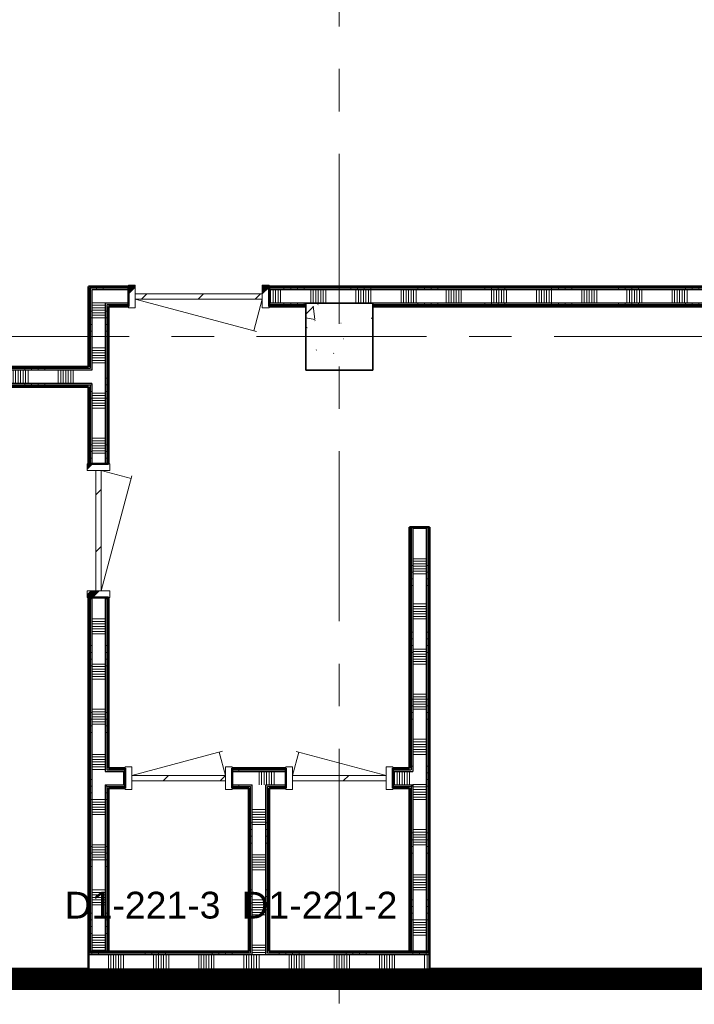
# Model space of a CAD drawing. Extents: x -2538 to 83400, y -8040 to 61900.
# Tile 99 of 105: x 67812 to 72853, y 41810 to 49168. Entities that reach past the tile are written whole.
import ezdxf

# ---------------------------------------------------------------- set-up
doc = ezdxf.new("R2010")
doc.units = 0
doc.header["$LTSCALE"] = 100
doc.linetypes.add('SCHEIDING_BRANDWEREND60', pattern=[3.2, 0.8, -1.6, 0.8])
doc.linetypes.add('stramien', pattern=[22.225, 12.7, -3.175, 3.175, -3.175])
for name, color, linetype, lineweight in [('00---0--FM-RUIMTENR', 7, 'Continuous', 18), ('BA20----_WANDEN', 14, 'Continuous', 50), ('BL$7A---_STRAMIEN', 7, 'Continuous', 18), ('BL20----_WANDEN', 7, 'Continuous', 25), ('BL28----_CONSTRUCTIES', 4, 'Continuous', 18), ('BL30----_KOZIJNEN', 14, 'Continuous', 25), ('BL40----_BRANDWERENDESCHEIDING_60MIN', 84, 'SCHEIDING_BRANDWEREND60', 158)]:
    doc.layers.add(name, color=color, linetype=linetype, lineweight=lineweight)
doc.styles.add('Arial', font='arial.ttf', dxfattribs={"height": 200})
pattern_1 = [(90, (72450, 41925), (-500, -6e-12), []), (90, (72500, 41925), (-500, -6e-12), []), (90, (72550, 41925), (-500, -6e-12), []), (90, (72600, 41925), (-500, -6e-12), [])]
pattern_2 = [(2e-13, (70725, 43590), (-1e-12, 500), []), (2e-13, (70725, 43540), (-1e-12, 500), []), (2e-13, (70725, 43490), (-1e-12, 500), []), (2e-13, (70725, 43440), (-1e-12, 500), [])]
pattern_3 = [(90, (69800, 43425), (-500, -2e-12), []), (90, (69850, 43425), (-500, -2e-12), []), (90, (69900, 43425), (-500, -2e-12), []), (90, (69950, 43425), (-500, -2e-12), [])]
pattern_4 = [(1e-13, (68325, 44490), (-9e-13, 500), []), (1e-13, (68325, 44440), (-9e-13, 500), []), (1e-13, (68325, 44390), (-9e-13, 500), []), (1e-13, (68325, 44340), (-9e-13, 500), [])]
pattern_5 = [(270, (72936.5, 47175), (500, 2e-12), []), (270, (72886.5, 47175), (500, 2e-12), []), (270, (72836.5, 47175), (500, 2e-12), []), (270, (72786.5, 47175), (500, 2e-12), [])]
pattern_6 = [(180, (69675, 43015), (-6e-14, -500), []), (180, (69675, 43065), (-6e-14, -500), []), (180, (69675, 43115), (-6e-14, -500), []), (180, (69675, 43165), (-6e-14, -500), [])]
pattern_7 = [(270, (67000, 42075), (500, 2e-12), []), (270, (66950, 42075), (500, 2e-12), []), (270, (66900, 42075), (500, 2e-12), []), (270, (66850, 42075), (500, 2e-12), [])]
pattern_8 = [(270, (69400, 42205), (500, 3e-14), []), (270, (69350, 42205), (500, 3e-14), []), (270, (69300, 42205), (500, 3e-14), []), (270, (69250, 42205), (500, 3e-14), [])]
pattern_9 = [(270, (67000, 46575), (500, 2e-12), []), (270, (66950, 46575), (500, 2e-12), []), (270, (66900, 46575), (500, 2e-12), []), (270, (66850, 46575), (500, 2e-12), [])]

# ---------------------------------------------------------------- blocks, each defined once
blk = doc.blocks.new('28_CL_beton - kolom - Betonkolom 500x500-V9-1')
at = {"layer": 'BL28----_CONSTRUCTIES'}
h = blk.add_hatch(dxfattribs=at)
h.set_pattern_fill('FP_11', color=256, style=0, pattern_type=2)
h.set_pattern_definition([(50, (-68946.6, -40872.7), (728.7365, -63.756), [76.2, -838.2]), (355, (-68946.6, -40872.7), (-140.9716, 764.2276), [60.96, -670.56]), (100.451, (-68885.9, -40878), (587.77, 700.467), [64.76, -712.36]), (46.184, (-68946.6, -40669.5), (1084.316, -168.171), [114.3, -1257.3]), (96.636, (-68856.2, -40683.5), (949.61, 989.71), [97.14, -1068.54]), (351.184, (-68946.6, -40669.5), (949.62, 989.701), [91.44, -1005.84]), (21, (-68845, -40720.3), (606.458, -409.0606), [76.2, -838.2]), (326, (-68845, -40720.3), (247.208, 736.753), [60.96, -670.56]), (71.451, (-68794.5, -40754.4), (853.668, 327.6855), [64.76, -712.36]), (37.5, (-68946.6, -40872.68), (12.3547, 338.2201), [3.353, -659.079, 3.353, -677.367, -673.1]), (37.5, (-68946.6, -40872.68), (12.3547, 338.2201), [-1343.152, 3.353, -669.747]), (7.5, (-68946.6, -40872.68), (267.2789, 400.7221), [3.353, -384.759, 3.353, -643.839, -256.54]), (7.5, (-68946.6, -40872.68), (267.2789, 400.7221), [-1035.304, 3.353, -253.187]), (327.5, (-69173.18, -40872.68), (542.3633, -22.9153), [3.353, -250.647, 3.353, -1840.687]), (327.5, (-69173.18, -40872.68), (542.3633, -22.9153), [-257.353, -789.127, 3.353, -1048.207]), (317.5, (-69274.78, -40872.7), (592.517, 101.707), [3.353, -326.847, 3.353, -522.935, -746.76]), (317.5, (-69274.78, -40872.7), (592.517, 101.707), [-856.488, 3.353, -743.407])])
h.paths.add_polyline_path([(250, -250), (250, 250), (-250, 250), (-250, -250)], flags=0)
at = {"layer": 'BL28----_CONSTRUCTIES', "lineweight": 35}
for p, q in [((250, 250), (-250, 250)), ((-250, 250), (-250, -250)), ((250, -250), (250, 250)), ((-250, -250), (250, -250))]:
    blk.add_line(p, q, dxfattribs=at)
blk = doc.blocks.new('32_DR_AMC_s_enkele deur_R_dt1 - 800x2160-2902885-1')
at = {"layer": 'BL30----_KOZIJNEN', "lineweight": 18}
h = blk.add_hatch(dxfattribs=at)
h.set_pattern_fill('FP_407', color=256, style=0, pattern_type=2)
h.set_pattern_definition([(45, (-67746.6, -37572.68), (-212.132, 212.132), [])])
h.paths.add_polyline_path([(350, -20), (350, 20), (-350, 20), (-350, -20), (339.4, -20)], flags=0)
for p, q in [((-350, 20), (327.3, 201.5)), ((350, 20), (303.1, 195)), ((-350, 85), (-400, 85)), ((-400, 85), (-400, -85)), ((-350, -85), (-350, 85)), ((400, 85), (350, 85)), ((350, 85), (350, -85)), ((400, -85), (400, 85)), ((350, 20), (-350, 20)), ((-350, 20), (-350, -20)), ((350, -20), (350, 20)), ((-350, -20), (350, -20)), ((-400, -85), (-350, -85)), ((350, -85), (400, -85))]:
    blk.add_line(p, q, dxfattribs=at)
blk = doc.blocks.new('32_DR_AMC_s_enkele deur_L_dt1 - 1050x2160-2894265-1')
at = {"layer": 'BL30----_KOZIJNEN', "lineweight": 18}
h = blk.add_hatch(dxfattribs=at)
h.set_pattern_fill('FP_409', color=256, style=0, pattern_type=2)
h.set_pattern_definition([(225, (67896.6, 41172.7), (500, -500), []), (225, (67726.6, 41172.7), (500, -500), []), (225, (67716.6, 41172.7), (500, -500), []), (225, (67706.6, 41172.7), (500, -500), []), (225, (67696.6, 41172.7), (500, -500), []), (225, (67686.6, 41172.7), (500, -500), []), (225, (67676.6, 41172.7), (500, -500), []), (225, (67666.6, 41172.7), (500, -500), [])])
h.paths.add_polyline_path([(-525, 85), (-525, -85), (-475, -85), (-475, 85)], flags=0)
h.paths.add_polyline_path([(525, 85), (475, 85), (475, -85), (525, -85)], flags=0)
h = blk.add_hatch(dxfattribs=at)
h.set_pattern_fill('FP_408', color=256, style=0, pattern_type=2)
h.set_pattern_definition([(225, (67896.6, 41172.68), (212.132, -212.132), [])])
h.paths.add_polyline_path([(-475, 20), (-475, -20), (475, -20), (475, 20)], flags=0)
for p, q in [((-475, 20), (-411.4, 257.5)), ((475, 20), (-430.7, 262.7)), ((-475, 85), (-525, 85)), ((-525, 85), (-525, -85)), ((-475, -85), (-475, 85)), ((525, 85), (475, 85)), ((475, 85), (475, -85)), ((525, -85), (525, 85)), ((475, 20), (-475, 20)), ((-475, 20), (-475, -20)), ((475, -20), (475, 20)), ((-475, -20), (475, -20)), ((-525, -85), (-475, -85)), ((475, -85), (525, -85))]:
    blk.add_line(p, q, dxfattribs=at)
blk = doc.blocks.new('32_DR_AMC_s_enkele deur_L_dt1 - 1000x2160-V79-1')
at = {"layer": 'BL30----_KOZIJNEN', "lineweight": 18}
h = blk.add_hatch(dxfattribs=at)
h.set_pattern_fill('FP_411', color=256, style=0, pattern_type=2)
h.set_pattern_definition([(135, (39422.7, -67146.6), (-500, -500), []), (135, (39422.7, -66976.6), (-500, -500), []), (135, (39422.7, -66966.6), (-500, -500), []), (135, (39422.7, -66956.6), (-500, -500), []), (135, (39422.7, -66946.6), (-500, -500), []), (135, (39422.7, -66936.6), (-500, -500), []), (135, (39422.7, -66926.6), (-500, -500), []), (135, (39422.7, -66916.6), (-500, -500), [])])
h.paths.add_polyline_path([(500, 85), (450, 85), (450, -85), (500, -85)], flags=0)
h.paths.add_polyline_path([(-450, -85), (-450, 85), (-500, 85), (-500, -85)], flags=0)
h = blk.add_hatch(dxfattribs=at)
h.set_pattern_fill('FP_410', color=256, style=0, pattern_type=2)
h.set_pattern_definition([(135, (39422.68, -67146.6), (-212.132, -212.132), [])])
h.paths.add_polyline_path([(450, 20), (-450, 20), (-450, -20), (450, -20)], flags=0)
for p, q in [((-450, 20), (-389.7, 245)), ((450, 20), (-409, 250.2)), ((-450, 85), (-500, 85)), ((-500, 85), (-500, -85)), ((-450, -85), (-450, 85)), ((500, 85), (450, 85)), ((450, 85), (450, -85)), ((500, -85), (500, 85)), ((450, 20), (-450, 20)), ((-450, 20), (-450, -20)), ((450, -20), (450, 20)), ((-450, -20), (450, -20)), ((-500, -85), (-450, -85)), ((450, -85), (500, -85))]:
    blk.add_line(p, q, dxfattribs=at)
blk = doc.blocks.new('32_DR_AMC_s_enkele deur_L_dt1 - 800x2160-2894274-1')
at = {"layer": 'BL30----_KOZIJNEN', "lineweight": 18}
h = blk.add_hatch(dxfattribs=at)
h.set_pattern_fill('FP_417', color=256, style=0, pattern_type=2)
h.set_pattern_definition([(45, (-68946.6, -37572.7), (-500, 500), []), (45, (-68776.6, -37572.7), (-500, 500), []), (45, (-68766.6, -37572.7), (-500, 500), []), (45, (-68756.6, -37572.7), (-500, 500), []), (45, (-68746.6, -37572.7), (-500, 500), []), (45, (-68736.6, -37572.7), (-500, 500), []), (45, (-68726.6, -37572.7), (-500, 500), []), (45, (-68716.6, -37572.7), (-500, 500), [])])
h.paths.add_polyline_path([(400, -85), (400, 85), (350, 85), (350, -85)], flags=0)
h.paths.add_polyline_path([(-400, -85), (-350, -85), (-350, 85), (-400, 85)], flags=0)
h = blk.add_hatch(dxfattribs=at)
h.set_pattern_fill('FP_416', color=256, style=0, pattern_type=2)
h.set_pattern_definition([(45, (-68946.6, -37572.68), (-212.132, 212.132), [])])
h.paths.add_polyline_path([(350, -20), (350, 20), (-350, 20), (-350, -20), (-8.6, -20)], flags=0)
for p, q in [((-350, 20), (-303.1, 195)), ((350, 20), (-322.4, 200.2)), ((-350, 85), (-400, 85)), ((-400, 85), (-400, -85)), ((-350, -85), (-350, 85)), ((400, 85), (350, 85)), ((350, 85), (350, -85)), ((400, -85), (400, 85)), ((350, 20), (-350, 20)), ((-350, 20), (-350, -20)), ((350, -20), (350, 20)), ((-350, -20), (350, -20)), ((-400, -85), (-350, -85)), ((350, -85), (400, -85))]:
    blk.add_line(p, q, dxfattribs=at)

msp = doc.modelspace()

# ---------------------------------------------------------------- hatches: boundary and pattern name
at = {"layer": 'BA20----_WANDEN', "lineweight": 18}
h = msp.add_hatch(dxfattribs=at)
h.set_pattern_fill('FP_217', color=256, angle=90, style=0, pattern_type=2)
h.set_pattern_definition(pattern_4)
h.paths.add_polyline_path([(68325, 42205), (68337.5, 42205), (68337.5, 44850), (68325, 44850), (68325, 44372.4)], flags=0)
h.paths.add_polyline_path([(68325, 45850), (68337.5, 45850), (68337.5, 46437.5), (68325, 46437.5), (68325, 46425)], flags=0)
h.paths.add_polyline_path([(68325, 46562.5), (68337.5, 46562.5), (68337.5, 47175), (68325, 47175), (68325, 46575)], flags=0)
h = msp.add_hatch(dxfattribs=at)
h.set_pattern_fill('FP_219', color=256, angle=-270, style=0, pattern_type=2)
h.set_pattern_definition(pattern_5)
h.paths.add_polyline_path([(77798, 47162.5), (77798, 47175), (69675, 47175), (69675, 47162.5), (77638.9, 47162.5)], flags=0)
h.paths.add_polyline_path([(68350, 47162.5), (68625, 47162.5), (68625, 47175), (68337.5, 47175), (68337.5, 47162.5)], flags=0)
h = msp.add_hatch(dxfattribs=at)
h.set_pattern_fill('FP_217', color=256, angle=90, style=0, pattern_type=2)
h.set_pattern_definition(pattern_4)
h.paths.add_polyline_path([(68337.5, 42205), (68350, 42205), (68350, 44850), (68337.5, 44850), (68337.5, 44372.4)], flags=0)
h.paths.add_polyline_path([(68337.5, 45850), (68350, 45850), (68350, 46450), (68337.5, 46450), (68337.5, 46437.5)], flags=0)
h.paths.add_polyline_path([(68337.5, 46550), (68350, 46550), (68350, 47162.5), (68337.5, 47162.5), (68337.5, 46562.5)], flags=0)
h = msp.add_hatch(dxfattribs=at)
h.set_pattern_fill('FP_219', color=256, angle=-270, style=0, pattern_type=2)
h.set_pattern_definition(pattern_5)
h.paths.add_polyline_path([(77638.9, 47150), (77798, 47150), (77798, 47162.5), (69675, 47162.5), (69675, 47150), (76936.4, 47150)], flags=0)
h.paths.add_polyline_path([(68450, 47150), (68625, 47150), (68625, 47162.5), (68350, 47162.5), (68350, 47150)], flags=0)
h = msp.add_hatch(dxfattribs=at)
h.set_pattern_fill('FP_218', color=256, angle=90, style=0, pattern_type=2)
h.set_pattern_definition([(1e-13, (68325, 44690), (-6e-13, 337.5), []), (1e-13, (68325, 44671.25), (-6e-13, 337.5), []), (1e-13, (68325, 44652.5), (-6e-13, 337.5), []), (1e-13, (68325, 44633.75), (-6e-13, 337.5), []), (1e-13, (68325, 44615), (-6e-13, 337.5), []), (1e-13, (68325, 44596.25), (-6e-13, 337.5), []), (1e-13, (68325, 44577.5), (-6e-13, 337.5), [])])
h.paths.add_polyline_path([(68450, 42205), (68450, 44850), (68350, 44850), (68350, 42205)], flags=0)
h.paths.add_polyline_path([(68450, 45850), (68450, 47150), (68350, 47150), (68350, 45850)], flags=0)
h = msp.add_hatch(dxfattribs=at)
h.set_pattern_fill('FP_220', color=256, angle=-270, style=0, pattern_type=2)
h.set_pattern_definition([(270, (73136.5, 47175), (337.5, 1e-12), []), (270, (73117.75, 47175), (337.5, 1e-12), []), (270, (73099, 47175), (337.5, 1e-12), []), (270, (73080.25, 47175), (337.5, 1e-12), []), (270, (73061.5, 47175), (337.5, 1e-12), []), (270, (73042.75, 47175), (337.5, 1e-12), []), (270, (73024, 47175), (337.5, 1e-12), [])])
h.paths.add_polyline_path([(77750, 47050), (77798, 47050), (77798, 47150), (69675, 47150), (69675, 47050), (77675, 47050)], flags=0)
h.paths.add_polyline_path([(68462.5, 47050), (68625, 47050), (68625, 47150), (68450, 47150), (68450, 47050)], flags=0)
h = msp.add_hatch(dxfattribs=at)
h.set_pattern_fill('FP_217', color=256, angle=90, style=0, pattern_type=2)
h.set_pattern_definition(pattern_4)
h.paths.add_polyline_path([(68450, 42205), (68462.5, 42205), (68462.5, 43450), (68450, 43450)], flags=0)
h.paths.add_polyline_path([(68450, 43550), (68462.5, 43550), (68462.5, 44850), (68450, 44850), (68450, 44372.4)], flags=0)
h.paths.add_polyline_path([(68462.5, 45850), (68462.5, 47050), (68450, 47050), (68450, 45850)], flags=0)
h = msp.add_hatch(dxfattribs=at)
h.set_pattern_fill('FP_219', color=256, angle=-270, style=0, pattern_type=2)
h.set_pattern_definition(pattern_5)
h.paths.add_polyline_path([(77675, 47037.5), (77750, 47037.5), (77750, 47050), (77675, 47050)], flags=0)
h.paths.add_polyline_path([(77637.5, 47037.5), (77650, 47037.5), (77650, 47050), (76550, 47050), (76550, 47037.5), (76936.4, 47037.5)], flags=0)
h.paths.add_polyline_path([(76450, 47037.5), (76450, 47050), (70450, 47050), (70450, 47037.5), (76437.5, 47037.5)], flags=0)
h.paths.add_polyline_path([(69675, 47037.5), (69950, 47037.5), (69950, 47050), (69675, 47050)], flags=0)
h.paths.add_polyline_path([(68462.5, 47037.5), (68625, 47037.5), (68625, 47050), (68462.5, 47050)], flags=0)
h = msp.add_hatch(dxfattribs=at)
h.set_pattern_fill('FP_217', color=256, angle=90, style=0, pattern_type=2)
h.set_pattern_definition(pattern_4)
h.paths.add_polyline_path([(68462.5, 42205), (68475, 42205), (68475, 43437.5), (68462.5, 43437.5)], flags=0)
h.paths.add_polyline_path([(68475, 43562.5), (68475, 44850), (68462.5, 44850), (68462.5, 43562.5)], flags=0)
h.paths.add_polyline_path([(68475, 45850), (68475, 47037.5), (68462.5, 47037.5), (68462.5, 45850)], flags=0)
h = msp.add_hatch(dxfattribs=at)
h.set_pattern_fill('FP_219', color=256, angle=-270, style=0, pattern_type=2)
h.set_pattern_definition(pattern_5)
h.paths.add_polyline_path([(77687.5, 47025), (77750, 47025), (77750, 47037.5), (77687.5, 47037.5)], flags=0)
h.paths.add_polyline_path([(76425, 47025), (76437.5, 47025), (76437.5, 47037.5), (70450, 47037.5), (70450, 47025), (74126.3, 47025)], flags=0)
h.paths.add_polyline_path([(77625, 47025), (77637.5, 47025), (77637.5, 47037.5), (76562.5, 47037.5), (76562.5, 47025), (76936.4, 47025)], flags=0)
h.paths.add_polyline_path([(69950, 47025), (69950, 47037.5), (69675, 47037.5), (69675, 47025)], flags=0)
h.paths.add_polyline_path([(68506, 47025), (68625, 47025), (68625, 47037.5), (68475, 47037.5), (68475, 47025)], flags=0)
h = msp.add_hatch(dxfattribs=at)
h.set_pattern_fill('FP_232', color=256, angle=-270, style=0, pattern_type=2)
h.set_pattern_definition([(270, (67200, 46575), (337.5, 1e-12), []), (270, (67181.25, 46575), (337.5, 1e-12), []), (270, (67162.5, 46575), (337.5, 1e-12), []), (270, (67143.75, 46575), (337.5, 1e-12), []), (270, (67125, 46575), (337.5, 1e-12), []), (270, (67106.25, 46575), (337.5, 1e-12), []), (270, (67087.5, 46575), (337.5, 1e-12), [])])
h.paths.add_polyline_path([(68337.5, 46450), (68350, 46450), (68350, 46550), (66050, 46550), (66050, 46450), (68325, 46450)], flags=0)
h = msp.add_hatch(dxfattribs=at)
h.set_pattern_fill('FP_231', color=256, angle=-270, style=0, pattern_type=2)
h.set_pattern_definition(pattern_9)
h.paths.add_polyline_path([(68325, 46550), (68337.5, 46550), (68337.5, 46562.5), (66062.5, 46562.5), (66062.5, 46550), (67101, 46550)], flags=0)
h = msp.add_hatch(dxfattribs=at)
h.set_pattern_fill('FP_231', color=256, angle=-270, style=0, pattern_type=2)
h.set_pattern_definition(pattern_9)
h.paths.add_polyline_path([(68325, 46562.5), (68325, 46575), (66075, 46575), (66075, 46562.5), (67101, 46562.5)], flags=0)
h = msp.add_hatch(dxfattribs=at)
h.set_pattern_fill('FP_231', color=256, angle=-270, style=0, pattern_type=2)
h.set_pattern_definition(pattern_9)
h.paths.add_polyline_path([(68337.5, 46437.5), (68337.5, 46450), (66062.5, 46450), (66062.5, 46437.5), (68325, 46437.5)], flags=0)
h = msp.add_hatch(dxfattribs=at)
h.set_pattern_fill('FP_231', color=256, angle=-270, style=0, pattern_type=2)
h.set_pattern_definition(pattern_9)
h.paths.add_polyline_path([(68325, 46425), (68325, 46437.5), (66075, 46437.5), (66075, 46425), (67101, 46425)], flags=0)
h = msp.add_hatch(dxfattribs=at)
h.set_pattern_fill('FP_213', color=256, angle=90, style=0, pattern_type=2)
h.set_pattern_definition(pattern_2)
h.paths.add_polyline_path([(70725, 42205), (70737.5, 42205), (70737.5, 43437.5), (70725, 43437.5), (70725, 43425)], flags=0)
h.paths.add_polyline_path([(70737.5, 43562.5), (70737.5, 45375), (70725, 45375), (70725, 43562.5)], flags=0)
h = msp.add_hatch(dxfattribs=at)
h.set_pattern_fill('FP_213', color=256, angle=90, style=0, pattern_type=2)
h.set_pattern_definition(pattern_2)
h.paths.add_polyline_path([(70737.5, 42205), (70750, 42205), (70750, 43450), (70737.5, 43450), (70737.5, 43437.5)], flags=0)
h.paths.add_polyline_path([(70737.5, 43550), (70750, 43550), (70750, 45375), (70737.5, 45375), (70737.5, 43562.5)], flags=0)
h = msp.add_hatch(dxfattribs=at)
h.set_pattern_fill('FP_214', color=256, angle=90, style=0, pattern_type=2)
h.set_pattern_definition([(2e-13, (70725, 43790), (-9e-13, 337.5), []), (2e-13, (70725, 43771.25), (-9e-13, 337.5), []), (2e-13, (70725, 43752.5), (-9e-13, 337.5), []), (2e-13, (70725, 43733.75), (-9e-13, 337.5), []), (2e-13, (70725, 43715), (-9e-13, 337.5), []), (2e-13, (70725, 43696.25), (-9e-13, 337.5), []), (2e-13, (70725, 43677.5), (-9e-13, 337.5), [])])
h.paths.add_polyline_path([(70850, 42205), (70850, 45375), (70750, 45375), (70750, 42205)], flags=0)
h = msp.add_hatch(dxfattribs=at)
h.set_pattern_fill('FP_213', color=256, angle=90, style=0, pattern_type=2)
h.set_pattern_definition(pattern_2)
h.paths.add_polyline_path([(70862.5, 42205), (70862.5, 45375), (70850, 45375), (70850, 42205)], flags=0)
h = msp.add_hatch(dxfattribs=at)
h.set_pattern_fill('FP_213', color=256, angle=90, style=0, pattern_type=2)
h.set_pattern_definition(pattern_2)
h.paths.add_polyline_path([(70875, 42205), (70875, 45375), (70862.5, 45375), (70862.5, 42205)], flags=0)
h = msp.add_hatch(dxfattribs=at)
h.set_pattern_fill('FP_215', color=256, angle=90, style=0, pattern_type=2)
h.set_pattern_definition(pattern_3)
h.paths.add_polyline_path([(70725, 43550), (70737.5, 43550), (70737.5, 43562.5), (70600, 43562.5), (70600, 43550)], flags=0)
h.paths.add_polyline_path([(69400, 43550), (69800, 43550), (69800, 43562.5), (69400, 43562.5)], flags=0)
h.paths.add_polyline_path([(68462.5, 43550), (68600, 43550), (68600, 43562.5), (68462.5, 43562.5)], flags=0)
h = msp.add_hatch(dxfattribs=at)
h.set_pattern_fill('FP_215', color=256, angle=90, style=0, pattern_type=2)
h.set_pattern_definition(pattern_3)
h.paths.add_polyline_path([(70725, 43562.5), (70725, 43575), (70600, 43575), (70600, 43562.5)], flags=0)
h.paths.add_polyline_path([(69400, 43562.5), (69800, 43562.5), (69800, 43575), (69400, 43575)], flags=0)
h.paths.add_polyline_path([(68475, 43562.5), (68600, 43562.5), (68600, 43575), (68475, 43575)], flags=0)
h = msp.add_hatch(dxfattribs=at)
h.set_pattern_fill('FP_216', color=256, angle=90, style=0, pattern_type=2)
h.set_pattern_definition([(90, (69600, 43425), (-337.5, -1e-12), []), (90, (69618.75, 43425), (-337.5, -1e-12), []), (90, (69637.5, 43425), (-337.5, -1e-12), []), (90, (69656.25, 43425), (-337.5, -1e-12), []), (90, (69675, 43425), (-337.5, -1e-12), []), (90, (69693.75, 43425), (-337.5, -1e-12), []), (90, (69712.5, 43425), (-337.5, -1e-12), [])])
h.paths.add_polyline_path([(70737.5, 43450), (70750, 43450), (70750, 43550), (70600, 43550), (70600, 43450), (70725, 43450)], flags=0)
h.paths.add_polyline_path([(69800, 43450), (69800, 43550), (69400, 43550), (69400, 43450), (69650, 43450)], flags=0)
h.paths.add_polyline_path([(68462.5, 43450), (68600, 43450), (68600, 43550), (68450, 43550), (68450, 43450)], flags=0)
h = msp.add_hatch(dxfattribs=at)
h.set_pattern_fill('FP_215', color=256, angle=90, style=0, pattern_type=2)
h.set_pattern_definition(pattern_3)
h.paths.add_polyline_path([(70600, 43437.5), (70737.5, 43437.5), (70737.5, 43450), (70600, 43450)], flags=0)
h.paths.add_polyline_path([(69400, 43437.5), (69550, 43437.5), (69550, 43450), (69400, 43450)], flags=0)
h.paths.add_polyline_path([(69800, 43437.5), (69800, 43450), (69650, 43450), (69650, 43437.5), (69662.5, 43437.5)], flags=0)
h.paths.add_polyline_path([(68462.5, 43437.5), (68600, 43437.5), (68600, 43450), (68462.5, 43450)], flags=0)
h = msp.add_hatch(dxfattribs=at)
h.set_pattern_fill('FP_215', color=256, angle=90, style=0, pattern_type=2)
h.set_pattern_definition(pattern_3)
h.paths.add_polyline_path([(69537.5, 43425), (69537.5, 43437.5), (69400, 43437.5), (69400, 43425), (69525, 43425)], flags=0)
h.paths.add_polyline_path([(70725, 43425), (70725, 43437.5), (70600, 43437.5), (70600, 43425)], flags=0)
h.paths.add_polyline_path([(69662.5, 43425), (69800, 43425), (69800, 43437.5), (69662.5, 43437.5)], flags=0)
h.paths.add_polyline_path([(68506, 43425), (68600, 43425), (68600, 43437.5), (68475, 43437.5), (68475, 43425)], flags=0)
h = msp.add_hatch(dxfattribs=at)
h.set_pattern_fill('FP_221', color=256, angle=90, style=0, pattern_type=2)
h.set_pattern_definition(pattern_6)
h.paths.add_polyline_path([(69537.5, 42205), (69537.5, 43425), (69525, 43425), (69525, 42205)], flags=0)
h = msp.add_hatch(dxfattribs=at)
h.set_pattern_fill('FP_221', color=256, angle=90, style=0, pattern_type=2)
h.set_pattern_definition(pattern_6)
h.paths.add_polyline_path([(69550, 42192.5), (69550, 43437.5), (69537.5, 43437.5), (69537.5, 42192.5)], flags=0)
h = msp.add_hatch(dxfattribs=at)
h.set_pattern_fill('FP_222', color=256, angle=90, style=0, pattern_type=2)
h.set_pattern_definition([(180, (69675, 42815), (-4e-14, -337.5), []), (180, (69675, 42833.75), (-4e-14, -337.5), []), (180, (69675, 42852.5), (-4e-14, -337.5), []), (180, (69675, 42871.25), (-4e-14, -337.5), []), (180, (69675, 42890), (-4e-14, -337.5), []), (180, (69675, 42908.75), (-4e-14, -337.5), []), (180, (69675, 42927.5), (-4e-14, -337.5), [])])
h.paths.add_polyline_path([(69650, 42180), (69650, 43450), (69550, 43450), (69550, 42180)], flags=0)
h = msp.add_hatch(dxfattribs=at)
h.set_pattern_fill('FP_221', color=256, angle=90, style=0, pattern_type=2)
h.set_pattern_definition(pattern_6)
h.paths.add_polyline_path([(69662.5, 42192.5), (69662.5, 43437.5), (69650, 43437.5), (69650, 42192.5)], flags=0)
h = msp.add_hatch(dxfattribs=at)
h.set_pattern_fill('FP_221', color=256, angle=90, style=0, pattern_type=2)
h.set_pattern_definition(pattern_6)
h.paths.add_polyline_path([(69675, 42205), (69675, 43425), (69662.5, 43425), (69662.5, 42205)], flags=0)
h = msp.add_hatch(dxfattribs=at)
h.set_pattern_fill('FP_227', color=256, angle=-270, style=0, pattern_type=2)
h.set_pattern_definition(pattern_8)
h.paths.add_polyline_path([(69662.5, 42192.5), (70875, 42192.5), (70875, 42205), (69662.5, 42205)], flags=0)
h.paths.add_polyline_path([(68506, 42192.5), (69537.5, 42192.5), (69537.5, 42205), (68325, 42205), (68325, 42192.5)], flags=0)
h = msp.add_hatch(dxfattribs=at)
h.set_pattern_fill('FP_227', color=256, angle=-270, style=0, pattern_type=2)
h.set_pattern_definition(pattern_8)
h.paths.add_polyline_path([(69650, 42180), (70875, 42180), (70875, 42192.5), (69650, 42192.5)], flags=0)
h.paths.add_polyline_path([(68506, 42180), (69550, 42180), (69550, 42192.5), (68325, 42192.5), (68325, 42180)], flags=0)
h = msp.add_hatch(dxfattribs=at)
h.set_pattern_fill('FP_228', color=256, angle=-270, style=0, pattern_type=2)
h.set_pattern_definition([(270, (69600, 42205), (337.5, 2e-14), []), (270, (69581.25, 42205), (337.5, 2e-14), []), (270, (69562.5, 42205), (337.5, 2e-14), []), (270, (69543.75, 42205), (337.5, 2e-14), []), (270, (69525, 42205), (337.5, 2e-14), []), (270, (69506.25, 42205), (337.5, 2e-14), []), (270, (69487.5, 42205), (337.5, 2e-14), [])])
h.paths.add_polyline_path([(70875, 41950), (70875, 42180), (68325, 42180), (68325, 41950), (68506, 41950)], flags=0)
h = msp.add_hatch(dxfattribs=at)
h.set_pattern_fill('FP_225', color=256, angle=-270, style=0, pattern_type=2)
h.set_pattern_definition(pattern_7)
h.paths.add_polyline_path([(68325, 42062.5), (68325, 42075), (67240, 42075), (67240, 42062.5)], flags=0)
h.paths.add_polyline_path([(66240, 42062.5), (66240, 42075), (66075, 42075), (66075, 42062.5)], flags=0)
h = msp.add_hatch(dxfattribs=at)
h.set_pattern_fill('FP_225', color=256, angle=-270, style=0, pattern_type=2)
h.set_pattern_definition(pattern_7)
h.paths.add_polyline_path([(68325, 42050), (68325, 42062.5), (67240, 42062.5), (67240, 42050)], flags=0)
h.paths.add_polyline_path([(66075, 42050), (66240, 42050), (66240, 42062.5), (66075, 42062.5)], flags=0)
h = msp.add_hatch(dxfattribs=at)
h.set_pattern_fill('FP_226', color=256, angle=-270, style=0, pattern_type=2)
h.set_pattern_definition([(270, (67200, 42075), (337.5, 1e-12), []), (270, (67181.25, 42075), (337.5, 1e-12), []), (270, (67162.5, 42075), (337.5, 1e-12), []), (270, (67143.75, 42075), (337.5, 1e-12), []), (270, (67125, 42075), (337.5, 1e-12), []), (270, (67106.25, 42075), (337.5, 1e-12), []), (270, (67087.5, 42075), (337.5, 1e-12), [])])
h.paths.add_polyline_path([(68325, 41950), (68325, 42050), (67240, 42050), (67240, 41950)], flags=0)
h.paths.add_polyline_path([(66075, 41950), (66240, 41950), (66240, 42050), (66075, 42050)], flags=0)
h = msp.add_hatch(dxfattribs=at)
h.set_pattern_fill('FP_209', color=256, angle=90, style=0, pattern_type=2)
h.set_pattern_definition(pattern_1)
h.paths.add_polyline_path([(73625, 42062.5), (73625, 42075), (70875, 42075), (70875, 42062.5), (73423.7, 42062.5)], flags=0)
h = msp.add_hatch(dxfattribs=at)
h.set_pattern_fill('FP_209', color=256, angle=90, style=0, pattern_type=2)
h.set_pattern_definition(pattern_1)
h.paths.add_polyline_path([(73625, 42050), (73637.5, 42050), (73637.5, 42062.5), (70875, 42062.5), (70875, 42050), (73423.7, 42050)], flags=0)
h = msp.add_hatch(dxfattribs=at)
h.set_pattern_fill('FP_210', color=256, angle=90, style=0, pattern_type=2)
h.set_pattern_definition([(90, (72250, 41925), (-337.5, -4e-12), []), (90, (72268.75, 41925), (-337.5, -4e-12), []), (90, (72287.5, 41925), (-337.5, -4e-12), []), (90, (72306.25, 41925), (-337.5, -4e-12), []), (90, (72325, 41925), (-337.5, -4e-12), []), (90, (72343.75, 41925), (-337.5, -4e-12), []), (90, (72362.5, 41925), (-337.5, -4e-12), [])])
h.paths.add_polyline_path([(73625, 41950), (73650, 41950), (73650, 42050), (70875, 42050), (70875, 41950), (73423.7, 41950)], flags=0)
h = msp.add_hatch(dxfattribs=at)
h.set_pattern_fill('FP_225', color=256, angle=-270, style=0, pattern_type=2)
h.set_pattern_definition(pattern_7)
h.paths.add_polyline_path([(68325, 41937.5), (68325, 41950), (67240, 41950), (67240, 41937.5)], flags=0)
h.paths.add_polyline_path([(66240, 41937.5), (66240, 41950), (66075, 41950), (66075, 41937.5)], flags=0)
h = msp.add_hatch(dxfattribs=at)
h.set_pattern_fill('FP_227', color=256, angle=-270, style=0, pattern_type=2)
h.set_pattern_definition(pattern_8)
h.paths.add_polyline_path([(68325, 41937.5), (70875, 41937.5), (70875, 41950), (68325, 41950)], flags=0)
h = msp.add_hatch(dxfattribs=at)
h.set_pattern_fill('FP_209', color=256, angle=90, style=0, pattern_type=2)
h.set_pattern_definition(pattern_1)
h.paths.add_polyline_path([(73675, 41937.5), (73675, 41950), (70875, 41950), (70875, 41937.5), (73625, 41937.5)], flags=0)
h = msp.add_hatch(dxfattribs=at)
h.set_pattern_fill('FP_225', color=256, angle=-270, style=0, pattern_type=2)
h.set_pattern_definition(pattern_7)
h.paths.add_polyline_path([(68325, 41925), (68325, 41937.5), (67240, 41937.5), (67240, 41925)], flags=0)
h.paths.add_polyline_path([(66075, 41925), (66240, 41925), (66240, 41937.5), (66075, 41937.5)], flags=0)
h = msp.add_hatch(dxfattribs=at)
h.set_pattern_fill('FP_227', color=256, angle=-270, style=0, pattern_type=2)
h.set_pattern_definition(pattern_8)
h.paths.add_polyline_path([(70875, 41925), (70875, 41937.5), (68325, 41937.5), (68325, 41925), (68506, 41925)], flags=0)
h = msp.add_hatch(dxfattribs=at)
h.set_pattern_fill('FP_209', color=256, angle=90, style=0, pattern_type=2)
h.set_pattern_definition(pattern_1)
h.paths.add_polyline_path([(73625, 41925), (73687.5, 41925), (73687.5, 41937.5), (70875, 41937.5), (70875, 41925), (73423.7, 41925)], flags=0)

# ---------------------------------------------------------------- linework, layer by layer
at = {"layer": 'BL$7A---_STRAMIEN', "linetype": 'stramien'}
for p, q in [((70200, -2000), (70200, 60900)), ((-1537.7, 46800), (83400, 46800)), ((-1537.7, 46800), (83400, 46800))]:
    msp.add_line(p, q, dxfattribs=at)
at = {"layer": 'BL20----_WANDEN', "lineweight": 50}
for p, q in [((68325, 47175), (68325, 46575)), ((68625, 47175), (68325, 47175)), ((68625, 47025), (68625, 47175)), ((77798, 47175), (69675, 47175)), ((69675, 47175), (69675, 47025)), ((68475, 45850), (68475, 47025)), ((68475, 47025), (68625, 47025)), ((69675, 47025), (69950, 47025)), ((70450, 47025), (76425, 47025)), ((68325, 46575), (66075, 46575)), ((66075, 46425), (68325, 46425)), ((68325, 46425), (68325, 45850)), ((68325, 45850), (68475, 45850)), ((70875, 45375), (70725, 45375)), ((70725, 45375), (70725, 43575)), ((70875, 41925), (70875, 45375)), ((68475, 44850), (68325, 44850)), ((68325, 41925), (68325, 44850)), ((68475, 43575), (68475, 44850)), ((68600, 43575), (68475, 43575)), ((68600, 43425), (68600, 43575)), ((69800, 43575), (69400, 43575)), ((69400, 43575), (69400, 43425)), ((69800, 43425), (69800, 43575)), ((70725, 43575), (70600, 43575)), ((70600, 43575), (70600, 43425)), ((68475, 43425), (68600, 43425)), ((68475, 42205), (68475, 43425)), ((69400, 43425), (69525, 43425)), ((69525, 43425), (69525, 42205)), ((69675, 43425), (69800, 43425)), ((69675, 42205), (69675, 43425)), ((70600, 43425), (70725, 43425)), ((70725, 43425), (70725, 42205)), ((69525, 42205), (68325, 42205)), ((70875, 42205), (69675, 42205)), ((68325, 42075), (67240, 42075)), ((73625, 42075), (70875, 42075)), ((67240, 41925), (73700, 41925))]:
    msp.add_line(p, q, dxfattribs=at)
at = {"layer": 'BL20----_WANDEN'}
for p, q in [((68337.5, 47162.5), (68337.5, 46562.5)), ((68625, 47162.5), (68337.5, 47162.5)), ((68350, 47150), (68350, 46550)), ((68625, 47150), (68350, 47150)), ((77798, 47162.5), (69675, 47162.5)), ((77798, 47150), (69675, 47150)), ((68450, 47050), (68450, 45850)), ((68625, 47050), (68450, 47050)), ((68462.5, 47037.5), (68462.5, 45850)), ((68625, 47037.5), (68462.5, 47037.5)), ((69950, 47050), (69675, 47050)), ((69950, 47037.5), (69675, 47037.5)), ((76450, 47050), (70450, 47050)), ((76437.5, 47037.5), (70450, 47037.5)), ((68350, 46550), (66050, 46550)), ((68337.5, 46562.5), (66062.5, 46562.5)), ((68350, 46450), (66050, 46450)), ((68337.5, 46437.5), (66062.5, 46437.5)), ((68337.5, 46437.5), (68337.5, 45850)), ((68350, 46450), (68350, 45850)), ((70737.5, 45375), (70737.5, 43562.5)), ((70750, 45375), (70750, 43550)), ((70850, 45375), (70850, 42205)), ((70862.5, 45375), (70862.5, 42205)), ((68337.5, 44850), (68337.5, 42205)), ((68350, 44850), (68350, 42205)), ((68450, 44850), (68450, 43550)), ((68462.5, 44850), (68462.5, 43562.5)), ((68462.5, 43562.5), (68600, 43562.5)), ((69400, 43562.5), (69800, 43562.5)), ((70600, 43562.5), (70737.5, 43562.5)), ((68450, 43550), (68600, 43550)), ((69400, 43550), (69800, 43550)), ((70600, 43550), (70750, 43550)), ((68450, 43450), (68600, 43450)), ((68450, 43450), (68450, 42205)), ((68462.5, 43437.5), (68600, 43437.5)), ((68462.5, 43437.5), (68462.5, 42205)), ((69400, 43450), (69550, 43450)), ((69400, 43437.5), (69537.5, 43437.5)), ((69537.5, 42192.5), (69537.5, 43437.5)), ((69550, 42180), (69550, 43450)), ((69650, 43450), (69800, 43450)), ((69650, 42180), (69650, 43450)), ((69662.5, 43437.5), (69800, 43437.5)), ((69662.5, 42192.5), (69662.5, 43437.5)), ((70600, 43450), (70750, 43450)), ((70600, 43437.5), (70737.5, 43437.5)), ((70737.5, 43437.5), (70737.5, 42205)), ((70750, 43450), (70750, 42205)), ((69537.5, 42192.5), (68325, 42192.5)), ((70875, 42180), (68325, 42180)), ((70875, 42192.5), (69662.5, 42192.5)), ((68325, 42062.5), (67240, 42062.5)), ((68325, 42050), (67240, 42050)), ((70875, 42062.5), (73637.5, 42062.5)), ((70875, 42050), (73650, 42050)), ((67240, 41950), (73675, 41950)), ((67240, 41937.5), (73687.5, 41937.5))]:
    msp.add_line(p, q, dxfattribs=at)
at = {"layer": 'BL40----_BRANDWERENDESCHEIDING_60MIN', "const_width": 160, "flags": 128}
msp.add_lwpolyline([(77855, 42000), (54300, 42000)], dxfattribs=at)

# ---------------------------------------------------------------- block references
at = {"layer": 'BL28----_CONSTRUCTIES'}
msp.add_blockref('28_CL_beton - kolom - Betonkolom 500x500-V9-1', (70200, 46800), dxfattribs=at)
at = {"layer": 'BL30----_KOZIJNEN'}
for name, p, rotation in [('32_DR_AMC_s_enkele deur_L_dt1 - 1050x2160-2894265-1', (69150, 47100), 180), ('32_DR_AMC_s_enkele deur_L_dt1 - 1000x2160-V79-1', (68400, 45350), 269.9999999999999)]:
    msp.add_blockref(name, p, dxfattribs=dict(at, rotation=rotation))
for name, p in [('32_DR_AMC_s_enkele deur_R_dt1 - 800x2160-2902885-1', (69000, 43500)), ('32_DR_AMC_s_enkele deur_L_dt1 - 800x2160-2894274-1', (70200, 43500))]:
    msp.add_blockref(name, p, dxfattribs=at)

# ---------------------------------------------------------------- texts
at = {"layer": '00---0--FM-RUIMTENR', "char_height": 200, "width": 1435.021, "attachment_point": 1, "style": 'Arial'}
for s, insert in [('D1-221-3', (68147.8, 42651)), ('D1-221-2', (69469.4, 42651))]:
    msp.add_mtext(s, dxfattribs=dict(at, insert=insert))

doc.saveas('drawing.dxf')
